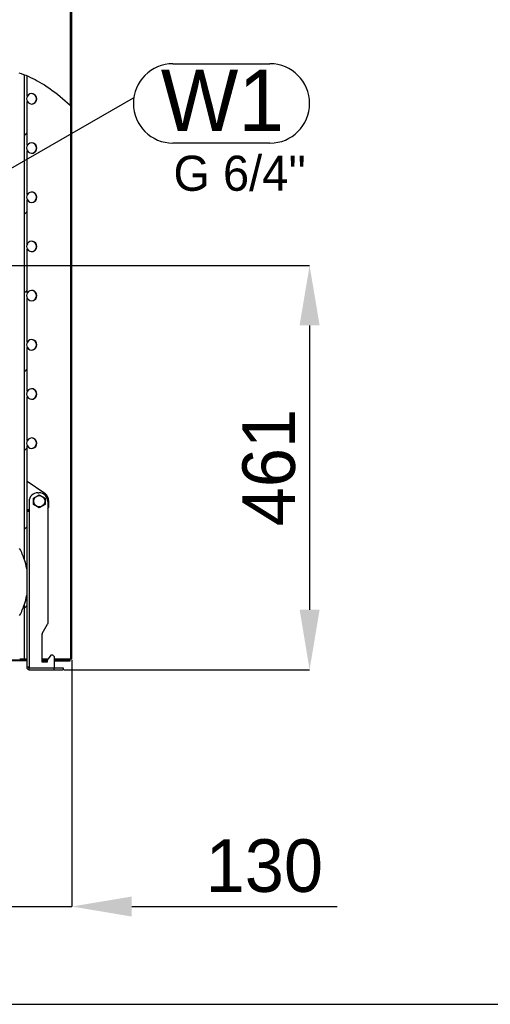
# Model space of a CAD drawing. Header units: millimetres. Extents: x 0 to 39025, y 0 to 11880.
# Tile 23 of 40: x 26275 to 26811, y 3369 to 4491. Entities that reach past the tile are written whole.
import ezdxf

# ---------------------------------------------------------------- set-up
doc = ezdxf.new("R2010")
doc.units = ezdxf.units.MM
doc.header["$PDSIZE"] = -1
for name, color, linetype in [('ANOTACIJE', 7, 'Continuous'), ('DIMENZIJE', 4, 'Continuous'), ('FORMAT', 7, 'Continuous')]:
    doc.layers.add(name, color=color, linetype=linetype)
doc.styles.add('SLDTEXTSTYLE1', font='txt')
doc.styles.add('SLDTEXTSTYLE6', font='txt')
doc.dimstyles.new('SLDDIMSTYLE0', dxfattribs={"dimtxt": 3, "dimasz": 3.414889, "dimexe": 0, "dimexo": 0.0625, "dimgap": 0.75, "dimtad": 1, "dimdec": 0, "dimlfac": 20, "dimrnd": 1e-09, "dimzin": 12, "dimdsep": 46, "dimtxsty": 'SLDTEXTSTYLE6', "dimsah": 1, "dimcen": 0.09, "dimadec": 0, "dimazin": 3, "dimtfac": 1, "dimtdec": 0, "dimtofl": 0, "dimtmove": 0, "dimatfit": 3, "dimfxl": 1, "dimfrac": 2, "dimtolj": 1, "dimtzin": 12, "dimarcsym": 0})
doc.dimstyles.new('SLDDIMSTYLE1', dxfattribs={"dimtxt": 3, "dimasz": 3.414889, "dimexe": 0, "dimexo": 0.0625, "dimgap": 0.75, "dimtad": 1, "dimdec": 0, "dimlfac": 20, "dimrnd": 1e-09, "dimzin": 12, "dimdsep": 46, "dimtxsty": 'SLDTEXTSTYLE6', "dimsah": 1, "dimcen": 0.09, "dimadec": 0, "dimazin": 3, "dimtfac": 1, "dimtdec": 0, "dimtmove": 0, "dimatfit": 0, "dimfxl": 1, "dimfrac": 2, "dimtolj": 1, "dimtzin": 12, "dimarcsym": 0})
doc.dimstyles.new('SLDDIMSTYLE2', dxfattribs={"dimtxt": 0.18, "dimasz": 1.050735, "dimexe": 0, "dimexo": 0.0625, "dimgap": 0, "dimtad": 0, "dimtih": 1, "dimtoh": 1, "dimdec": 0, "dimrnd": 1e-09, "dimzin": 0, "dimdsep": 46, "dimtxsty": 'Standard', "dimblk1": 'DOT', "dimblk2": 'DOT', "dimsah": 1, "dimcen": 0.09, "dimadec": 0, "dimazin": 0, "dimtfac": 1.050735, "dimtdec": 0, "dimtofl": 0, "dimtmove": 0, "dimatfit": 3, "dimldrblk": 'DOT', "dimfxl": 1, "dimfrac": 2, "dimtolj": 1, "dimtzin": 0, "dimarcsym": 0})
pattern_1 = [(45, (21175.475, 3206.1), (-44.9013, 44.9013), [])]

# ---------------------------------------------------------------- blocks, each defined once
blk = doc.blocks.new('*D48')
at = {"layer": 'Defpoints', "color": 0, "transparency": 16777216}
for p in [(26226, 4211), (26324, 3750.2), (26605.1, 3750.2)]:
    blk.add_point(p, dxfattribs=at)
at = {"layer": 'DIMENZIJE', "color": 0, "lineweight": -2, "transparency": 16777216}
for p, q in [((26227.3, 4211), (26605.1, 4211)), ((26605.1, 4142.7), (26605.1, 3818.5)), ((26325.3, 3750.2), (26605.1, 3750.2))]:
    blk.add_line(p, q, dxfattribs=at)
at = {"layer": 'DIMENZIJE', "color": 0, "transparency": 16777216}
for points in [[(26593.7, 4142.7), (26616.5, 4142.7), (26605.1, 4211)], [(26593.7, 3818.5), (26616.5, 3818.5), (26605.1, 3750.2)]]:
    blk.add_solid(points, dxfattribs=at)
at = {"layer": 'DIMENZIJE', "color": 0, "transparency": 16777216, "insert": (26528.4, 3980.6), "char_height": 60, "attachment_point": 2, "rotation": 90, "style": 'SLDTEXTSTYLE6'}
blk.add_mtext('\\A1;461', dxfattribs=at)
blk = doc.blocks.new('*D50')
at = {"layer": 'Defpoints', "color": 0, "transparency": 16777216}
for p in [(26203.6, 4194.7), (26334, 3762.2), (26334, 3480.2)]:
    blk.add_point(p, dxfattribs=at)
at = {"layer": 'DIMENZIJE', "color": 0, "lineweight": -2, "transparency": 16777216}
for p, q in [((26203.6, 4193.5), (26203.6, 3480.2)), ((26334, 3761), (26334, 3480.2)), ((26135.3, 3480.2), (26067, 3480.2)), ((26203.6, 3480.2), (26334, 3480.2)), ((26402.3, 3480.2), (26636.4, 3480.2))]:
    blk.add_line(p, q, dxfattribs=at)
at = {"layer": 'DIMENZIJE', "color": 0, "transparency": 16777216}
for points in [[(26135.3, 3491.6), (26135.3, 3468.8), (26203.6, 3480.2)], [(26402.3, 3491.6), (26402.3, 3468.8), (26334, 3480.2)]]:
    blk.add_solid(points, dxfattribs=at)
at = {"layer": 'DIMENZIJE', "color": 0, "transparency": 16777216, "insert": (26553.5, 3556.9), "char_height": 60, "attachment_point": 2, "style": 'SLDTEXTSTYLE6'}
blk.add_mtext('\\A1;130', dxfattribs=at)
blk = doc.blocks.new('SW_NOTE_0_3')
at = {"layer": 'ANOTACIJE', "color": 0}
for p, q in [((2.261, 1.939), (7.789, 1.939)), ((7.789, -2.583), (2.261, -2.583))]:
    blk.add_line(p, q, dxfattribs=at)
for centre, start, end in [((2.261, -0.322), 90, 270), ((7.789, -0.322), 270, 90)]:
    blk.add_arc(centre, 2.261, start, end, dxfattribs=at)
at = {"layer": 'ANOTACIJE', "color": 0, "insert": (5.078, 1.601), "char_height": 3.5, "attachment_point": 2, "style": 'SLDTEXTSTYLE6'}
blk.add_mtext('W1', dxfattribs=at)
blk = doc.blocks.new('_Dot')
at = {"color": 0, "linetype": 'ByBlock', "lineweight": -2}
blk.add_line((-0.5, 0), (-1, 0), dxfattribs=at)
at = {"color": 0, "linetype": 'ByBlock', "const_width": 0.5}
blk.add_lwpolyline([(-0.25, 0, 1), (0.25, 0, 1)], format="xyb", close=True, dxfattribs=at)

msp = doc.modelspace()

# ---------------------------------------------------------------- hatches: boundary and pattern name
at = {"linetype": 'Continuous', "lineweight": 18}
h = msp.add_hatch(dxfattribs=at)
h.set_pattern_fill('ANSI31', scale=20, style=0)
h.set_pattern_definition(pattern_1)
edge = h.paths.add_edge_path(flags=0)
edge.add_spline(control_points=[(26332.3, 4393.4), (26317, 4408), (26299.4, 4420.8), (26280, 4428.5)], knot_values=[0, 0, 0, 0, 0.065224, 0.065224, 0.065224, 0.065224], weights=[1, 1, 1, 1], degree=3, periodic=0)
edge.add_spline(control_points=[(26280, 4428.5), (26281.1, 4428), (26282.2, 4427.6), (26283.2, 4427.1)], knot_values=[0.091869, 0.091869, 0.091869, 0.091869, 0.093329, 0.093329, 0.093329, 0.093329], weights=[1, 1, 1, 1], degree=3, periodic=0)
edge.add_spline(control_points=[(26283.2, 4427.1), (26301.5, 4419.3), (26318, 4407), (26332.6, 4393.1)], knot_values=[0, 0, 0, 0, 0.062077, 0.062077, 0.062077, 0.062077], weights=[1, 1, 1, 1], degree=3, periodic=0)
edge.add_spline(control_points=[(26332.6, 4393.1), (26332.9, 4392.9), (26333.1, 4392.7), (26333.3, 4392.5), (26333.4, 4392.4), (26333.6, 4392.2), (26333.7, 4392.1), (26333.8, 4392), (26333.9, 4391.9), (26333.9, 4391.9), (26334, 4391.8), (26334, 4391.8), (26334, 4391.8), (26334, 4391.8), (26334, 4391.8), (26334, 4391.8), (26333.9, 4391.9), (26333.9, 4391.9), (26333.8, 4392), (26333.7, 4392.1), (26333.6, 4392.2), (26333.5, 4392.3), (26333.3, 4392.5), (26333.1, 4392.7), (26332.9, 4392.9), (26332.6, 4393.1), (26332.3, 4393.4), (26332, 4393.7)], knot_values=[0, 0, 0, 0, 0.000952, 0.000952, 0.000952, 0.001733, 0.001733, 0.001733, 0.002241, 0.002241, 0.002241, 0.002728, 0.002728, 0.002728, 0.003274, 0.003274, 0.003274, 0.003815, 0.003815, 0.003815, 0.00449, 0.00449, 0.00449, 0.005402, 0.005402, 0.005402, 0.006646, 0.006646, 0.006646, 0.006646], weights=[1, 1, 1, 1, 1, 1, 1, 1, 1, 1, 1, 1, 1, 1, 1, 1, 1, 1, 1, 1, 1, 1, 1, 1, 1, 1, 1, 1], degree=3, periodic=0)
edge.add_spline(control_points=[(26332, 4393.7), (26307.3, 4417), (26220.5, 4468), (26097.9, 4348.5), (25935.5, 4434.8), (25842, 4228.8), (25764.8, 4046.8), (25900, 3906.5), (25852.3, 3806.6), (25837.6, 3762.2)], knot_values=[0.883441, 0.883441, 0.883441, 0.883441, 0.921281, 1, 1.037283, 1.1068, 1.209727, 1.259596, 1.311444, 1.311444, 1.311444, 1.311444], weights=[1, 1, 1, 1, 1, 1, 1, 1, 1, 1], degree=3, periodic=0)
edge.add_spline(control_points=[(25837.6, 3762.2), (25837.6, 3762), (25837.5, 3761.8), (25837.5, 3761.7), (25837.4, 3761.5), (25837.3, 3761.3), (25837.3, 3761.1), (25837.2, 3760.9), (25837.2, 3760.7), (25837.1, 3760.6), (25837.1, 3760.5), (25837, 3760.4), (25837, 3760.3), (25837, 3760.2), (25837, 3760.2), (25837, 3760.2)], knot_values=[0, 0, 0, 0, 0.000566, 0.000566, 0.000566, 0.00126, 0.00126, 0.00126, 0.001923, 0.001923, 0.001923, 0.002572, 0.002572, 0.002572, 0.003223, 0.003223, 0.003223, 0.003223], weights=[1, 1, 1, 1, 1, 1, 1, 1, 1, 1, 1, 1, 1, 1, 1, 1], degree=3, periodic=0)
edge.add_spline(control_points=[(25837, 3760.2), (25837.1, 3760.5), (25837.2, 3760.9), (25837.3, 3761.2)], knot_values=[0.687776, 0.687776, 0.687776, 0.687776, 0.688166, 0.688166, 0.688166, 0.688166], weights=[1, 1, 1, 1], degree=3, periodic=0)
edge.add_spline(control_points=[(25837.3, 3761.2), (25837.3, 3761.2), (25837.3, 3761.2), (25837.3, 3761.3), (25837.3, 3761.3), (25837.4, 3761.3), (25837.4, 3761.4), (25837.4, 3761.5), (25837.4, 3761.5), (25837.5, 3761.6), (25837.5, 3761.7), (25837.5, 3761.8), (25837.6, 3761.9), (25837.6, 3762), (25837.6, 3762.1), (25837.6, 3762.2)], knot_values=[0, 0, 0, 0, 0.000323, 0.000323, 0.000323, 0.000646, 0.000646, 0.000646, 0.000976, 0.000976, 0.000976, 0.001322, 0.001322, 0.001322, 0.001604, 0.001604, 0.001604, 0.001604], weights=[1, 1, 1, 1, 1, 1, 1, 1, 1, 1, 1, 1, 1, 1, 1, 1], degree=3, periodic=0)
edge.add_spline(control_points=[(25837.6, 3762.2), (25852.3, 3806.6), (25900, 3906.5), (25764.8, 4046.8), (25842, 4228.8), (25935.5, 4434.8), (26097.9, 4348.5), (26220.5, 4468), (26307.3, 4417), (26332, 4393.7)], knot_values=[0.688556, 0.688556, 0.688556, 0.688556, 0.740404, 0.790273, 0.8932, 0.962717, 1, 1.078719, 1.116559, 1.116559, 1.116559, 1.116559], weights=[1, 1, 1, 1, 1, 1, 1, 1, 1, 1], degree=3, periodic=0)
edge.add_spline(control_points=[(26332, 4393.7), (26332.2, 4393.6), (26332.3, 4393.4), (26332.5, 4393.3), (26332.6, 4393.2), (26332.7, 4393.1), (26332.7, 4393), (26332.8, 4393), (26332.9, 4392.9), (26332.9, 4392.9), (26333, 4392.8), (26333, 4392.8), (26333, 4392.8), (26333, 4392.8), (26333, 4392.8), (26333, 4392.8), (26333, 4392.8), (26333, 4392.8), (26333, 4392.8), (26332.9, 4392.8), (26332.9, 4392.9), (26332.9, 4392.9), (26332.8, 4393), (26332.7, 4393), (26332.6, 4393.1), (26332.5, 4393.2), (26332.4, 4393.3), (26332.3, 4393.4)], knot_values=[0, 0, 0, 0, 0.000617, 0.000617, 0.000617, 0.001068, 0.001068, 0.001068, 0.001404, 0.001404, 0.001404, 0.001674, 0.001674, 0.001674, 0.001946, 0.001946, 0.001946, 0.00219, 0.00219, 0.00219, 0.002444, 0.002444, 0.002444, 0.002832, 0.002832, 0.002832, 0.0033, 0.0033, 0.0033, 0.0033], weights=[1, 1, 1, 1, 1, 1, 1, 1, 1, 1, 1, 1, 1, 1, 1, 1, 1, 1, 1, 1, 1, 1, 1, 1, 1, 1, 1, 1], degree=3, periodic=0)
h = msp.add_hatch(dxfattribs=at)
h.set_pattern_fill('ANSI31', scale=20, style=0)
h.set_pattern_definition(pattern_1)
edge = h.paths.add_edge_path(flags=0)
edge.add_line((26283.2, 4404.2), (26283.2, 4427.1))
edge.add_spline(control_points=[(26283.2, 4427.1), (26282.2, 4427.6), (26281.1, 4428), (26280, 4428.5)], knot_values=[0.906671, 0.906671, 0.906671, 0.906671, 0.908131, 0.908131, 0.908131, 0.908131], weights=[1, 1, 1, 1], degree=3, periodic=0)
edge.add_line((26280, 4428.5), (26280, 3875.5))
edge.add_ellipse((26202.4, 3850.2), major_axis=(82, 0), ratio=0.951057, start_angle=9.7991, end_angle=18.9234, ccw=False)
edge.add_line((26283.2, 3863.5), (26283.2, 4005.3))
edge.add_ellipse((26288.6, 4008.4), major_axis=(6.31, 0), ratio=0.951057, start_angle=148.7713, end_angle=211.2287, ccw=False)
edge.add_line((26283.2, 4011.5), (26283.2, 4061.4))
edge.add_ellipse((26288.6, 4064.5), major_axis=(6.31, 0), ratio=0.951057, start_angle=148.7713, end_angle=211.2287, ccw=False)
edge.add_line((26283.2, 4067.6), (26283.2, 4117.5))
edge.add_ellipse((26288.6, 4120.6), major_axis=(6.31, 0), ratio=0.951057, start_angle=148.7713, end_angle=211.2287, ccw=False)
edge.add_line((26283.2, 4123.7), (26283.2, 4173.6))
edge.add_ellipse((26288.6, 4176.7), major_axis=(6.31, 0), ratio=0.951057, start_angle=148.7713, end_angle=211.2287, ccw=False)
edge.add_line((26283.2, 4179.8), (26283.2, 4229.7))
edge.add_ellipse((26288.6, 4232.8), major_axis=(6.31, 0), ratio=0.951057, start_angle=148.7713, end_angle=211.2287, ccw=False)
edge.add_line((26283.2, 4235.9), (26283.2, 4285.8))
edge.add_ellipse((26288.6, 4288.9), major_axis=(6.31, 0), ratio=0.951057, start_angle=148.7713, end_angle=211.2287, ccw=False)
edge.add_line((26283.2, 4292), (26283.2, 4341.8))
edge.add_ellipse((26288.6, 4345), major_axis=(6.31, 0), ratio=0.951057, start_angle=148.7713, end_angle=211.2287, ccw=False)
edge.add_line((26283.2, 4348.1), (26283.2, 4397.9))
edge.add_ellipse((26288.6, 4401), major_axis=(6.31, 0), ratio=0.951057, start_angle=148.7713, end_angle=211.2287, ccw=False)
h = msp.add_hatch(dxfattribs=at)
h.set_pattern_fill('ANSI31', scale=20, style=0)
h.set_pattern_definition(pattern_1)
edge = h.paths.add_edge_path(flags=0)
edge.add_line((26283.2, 3762.2), (26283.2, 3836.9))
edge.add_ellipse((26202.4, 3850.2), major_axis=(82, 0), ratio=0.951057, start_angle=341.0766, end_angle=350.2009, ccw=False)
edge.add_line((26280, 3824.9), (26280, 3762.2))
edge.add_line((26280, 3762.2), (26283.2, 3762.2))

# ---------------------------------------------------------------- linework, layer by layer
at = {"color": 7, "linetype": 'Continuous', "lineweight": 25}
for p, q in [((26334, 3762.2), (26334, 5320.9)), ((26332, 5320.5), (26332, 4393.7)), ((26280, 3875.5), (26280, 4428.5)), ((26283.2, 4404.2), (26283.2, 4427.1)), ((26283.2, 4348.1), (26283.2, 4397.9)), ((26283.2, 4292), (26283.2, 4341.8)), ((26283.2, 4235.9), (26283.2, 4285.8)), ((26283.2, 4179.8), (26283.2, 4229.7)), ((26283.2, 4123.7), (26283.2, 4173.6)), ((26283.2, 4067.6), (26283.2, 4117.5)), ((26283.2, 4011.5), (26283.2, 4061.4)), ((26283.2, 3863.5), (26283.2, 4005.3)), ((26283.2, 3965.2), (26303.2, 3951.3)), ((26295.3, 3952), (26296.5, 3952)), ((26285.3, 3942), (26285.3, 3752.5)), ((26290.4, 3945.9), (26296.9, 3949.7)), ((26290.4, 3938.4), (26290.4, 3945.9)), ((26296.9, 3949.7), (26303.4, 3945.9)), ((26303.4, 3945.9), (26303.4, 3938.4)), ((26306.5, 3942), (26306.5, 3802.7)), ((26307.5, 3943.1), (26307.5, 3935.3)), ((26285.3, 3932.3), (26283.2, 3932.3)), ((26283.2, 3931), (26285.3, 3931)), ((26296.9, 3934.6), (26290.4, 3938.4)), ((26303.4, 3938.4), (26296.9, 3934.6)), ((26306.5, 3934.3), (26307.5, 3935.3)), ((26282.5, 3867.2), (26282.5, 3833.2)), ((26283.2, 3762.2), (26283.2, 3836.9)), ((26280, 3762.2), (26280, 3824.9)), ((26300.1, 3791.4), (26306.3, 3802.2)), ((26300, 3758.9), (26300, 3790.9)), ((26282.5, 3761.2), (26120.5, 3761.2)), ((26283.2, 3762.2), (26274.5, 3762.2)), ((26282.5, 3762.2), (26282.5, 3753)), ((26306.9, 3762.2), (26300, 3762.2)), ((26300, 3761.2), (26306.2, 3761.2)), ((26310.2, 3766.9), (26306, 3760.9)), ((26306, 3760.9), (26306, 3758.9)), ((26312.2, 3766.9), (26310.2, 3766.9)), ((26314.2, 3764.9), (26312.2, 3766.9)), ((26314.2, 3752.5), (26314.2, 3764.9)), ((26334, 3762.2), (26314.2, 3762.2)), ((26314.2, 3761.2), (26332, 3761.2)), ((26332, 3760.2), (26332, 3762.2)), ((26282.5, 3760.2), (26120.5, 3760.2)), ((26285.3, 3753), (26282.5, 3753)), ((26285.3, 3752.5), (26314.2, 3752.5)), ((26285.3, 3750.2), (26285.3, 3752.2)), ((26285.3, 3752.2), (26324, 3752.2)), ((26285.3, 3750.2), (26324, 3750.2)), ((26300, 3760.2), (26306, 3760.2)), ((26306, 3758.9), (26300, 3758.9)), ((26314, 3750.2), (26314, 3752.2)), ((26314.2, 3760.2), (26332, 3760.2)), ((26324, 3752.2), (26324, 3750.2))]:
    msp.add_line(p, q, dxfattribs=at)
at = {"color": 8, "linetype": 'Continuous', "lineweight": 25}
msp.add_line((26332.6, 4393.1), (26332.6, 3762.2), dxfattribs=at)
at = {"color": 7, "linetype": 'Continuous', "lineweight": 25, "flags": 128}
for points in [[(26273.4, 4430.8), (26276.1, 4429.9), (26278.8, 4428.9), (26281.5, 4427.9), (26284.2, 4426.7), (26286.8, 4425.5), (26289.4, 4424.3), (26292, 4423), (26294.6, 4421.6), (26297.2, 4420.1), (26299.8, 4418.6), (26302.8, 4416.8), (26305.8, 4414.8), (26308.7, 4412.8), (26311.7, 4410.7), (26314.7, 4408.5), (26317.6, 4406.2), (26320.6, 4403.8), (26323.5, 4401.4), (26326.3, 4398.9), (26329.2, 4396.3), (26332, 4393.7)], [(26332, 4393.7), (26332.3, 4393.4), (26332.6, 4393.1), (26332.9, 4392.9), (26333.2, 4392.6), (26333.5, 4392.3), (26333.7, 4392.1), (26333.8, 4392), (26333.9, 4391.9), (26334, 4391.8), (26334, 4391.8), (26334, 4391.8)]]:
    msp.add_lwpolyline(points, dxfattribs=at)
at = {"color": 7, "linetype": 'Continuous', "lineweight": 25}
msp.add_circle((26296.9, 3942.2), 6.45, dxfattribs=at)
for centre, radius, start, end in [((26288.7, 4401), 6.26, 150.1923, 209.8077), ((26288.2, 4401.3), 5.68, 357.2064, 150.0421), ((26288.2, 4400.8), 5.68, 209.9579, 2.7936), ((26287.7, 4401.2), 5.86, 358.6052, 86.9722), ((26287.7, 4400.9), 5.87, 273.0697, 1.3529), ((26288.7, 4345), 6.26, 150.1923, 209.8077), ((26288.2, 4345.2), 5.68, 357.2064, 150.0421), ((26288.2, 4344.7), 5.68, 209.9579, 2.7936), ((26287.7, 4345.1), 5.86, 358.6052, 86.9722), ((26287.7, 4344.8), 5.87, 273.0697, 1.3529), ((26288.7, 4288.9), 6.26, 150.1923, 209.8077), ((26288.2, 4289.1), 5.68, 357.2064, 150.0421), ((26288.2, 4288.6), 5.68, 209.9579, 2.7936), ((26287.7, 4289), 5.86, 358.6052, 86.9722), ((26287.7, 4288.7), 5.87, 273.0697, 1.3529), ((26288.7, 4232.8), 6.26, 150.1923, 209.8077), ((26288.2, 4233.1), 5.68, 357.2064, 150.0421), ((26288.2, 4232.5), 5.68, 209.9579, 2.7936), ((26287.7, 4232.9), 5.86, 358.6052, 86.9722), ((26287.7, 4232.6), 5.87, 273.0697, 1.3529), ((26288.7, 4176.7), 6.26, 150.1923, 209.8077), ((26288.2, 4177), 5.68, 357.2064, 150.0421), ((26288.2, 4176.4), 5.68, 209.9579, 2.7936), ((26287.7, 4176.8), 5.86, 358.6052, 86.9722), ((26287.7, 4176.5), 5.87, 273.0697, 1.3529), ((26288.7, 4120.6), 6.26, 150.1923, 209.8077), ((26288.2, 4120.9), 5.68, 357.2064, 150.0421), ((26288.2, 4120.3), 5.68, 209.9579, 2.7936), ((26287.7, 4120.7), 5.86, 358.6052, 86.9722), ((26287.7, 4120.5), 5.87, 273.0697, 1.3529), ((26288.7, 4064.5), 6.26, 150.1923, 209.8077), ((26288.2, 4064.8), 5.68, 357.2064, 150.0421), ((26288.2, 4064.2), 5.68, 209.9579, 2.7936), ((26287.7, 4064.7), 5.86, 358.6052, 86.9722), ((26287.7, 4064.4), 5.87, 273.0697, 1.3529), ((26288.7, 4008.4), 6.26, 150.1923, 209.8077), ((26288.2, 4008.7), 5.68, 357.2064, 150.0421), ((26288.2, 4008.1), 5.68, 209.9579, 2.7936), ((26287.7, 4008.6), 5.86, 358.6052, 86.9722), ((26287.7, 4008.3), 5.87, 273.0697, 1.3529), ((26295.3, 3942), 10, 90, 180), ((26296.5, 3942), 10, 0, 90), ((26297.5, 3943.1), 10, 0, 55.1114), ((26281.7, 3931), 2.8, 0, 27.664), ((26302.5, 3937.3), 5, 323.1301, 0), ((26203.9, 3850.7), 80, 18.0428, 28.1034), ((26202.8, 3850.3), 81.2, 11.172, 18.0533), ((26202.8, 3850.1), 81.2, 341.9467, 348.828), ((26203.9, 3849.7), 80, 331.8966, 341.9572), ((26305.5, 3802.7), 1, 330, 360), ((26301, 3790.9), 1, 150, 180), ((26285.3, 3753), 2.8, 180, 270), ((26285.3, 3753), 0.8, 180, 270)]:
    msp.add_arc(centre, radius, start, end, dxfattribs=at)
for centre, major_axis, start_param, end_param in [((26288.6, 4401), (6.31, 0), 2.59655, 3.686636), ((26288.6, 4345), (6.31, 0), 2.59655, 3.686636), ((26288.6, 4288.9), (6.31, 0), 2.59655, 3.686636), ((26288.6, 4232.8), (6.31, 0), 2.59655, 3.686636), ((26288.6, 4176.7), (6.31, 0), 2.59655, 3.686636), ((26288.6, 4120.6), (6.31, 0), 2.59655, 3.686636), ((26288.6, 4064.5), (6.31, 0), 2.59655, 3.686636), ((26288.6, 4008.4), (6.31, 0), 2.59655, 3.686636), ((26202.4, 3850.2), (82, 0), 0.171027, 0.330276), ((26202.4, 3850.2), (82, 0), 5.95291, 6.112158)]:
    msp.add_ellipse(centre, major_axis=major_axis, ratio=0.951057, start_param=start_param, end_param=end_param, dxfattribs=at)
at = {"layer": 'FORMAT', "ltscale": 27}
msp.add_line((18983.8, 3368.8), (28096, 3368.8), dxfattribs=at)

# ---------------------------------------------------------------- block references
at = {"layer": 'ANOTACIJE', "xscale": 20, "yscale": 20, "zscale": 20}
msp.add_blockref('SW_NOTE_0_3', (26404.1, 4402.2), dxfattribs=at)

# ---------------------------------------------------------------- texts
at = {"layer": 'ANOTACIJE', "color": 7, "insert": (26449.9, 4336.2), "char_height": 40, "attachment_point": 1, "style": 'SLDTEXTSTYLE1'}
msp.add_mtext("G 6/4''", dxfattribs=at)

# ---------------------------------------------------------------- dimensions: what is measured, and where the dimension line sits
at = {"layer": 'DIMENZIJE'}
dim = msp.add_linear_dim(base=(26605.1, 3750.2), p1=(26226, 4211), p2=(26324, 3750.2), angle=90, dimstyle='SLDDIMSTYLE0', override={"dimscale": 20, "dimlfac": 1}, dxfattribs=at)
dim.commit()
dim.dimension.update_dxf_attribs({"geometry": '*D48', "text_midpoint": (26605.1, 3980.6), "dimtype": 160})
dim = msp.add_linear_dim(base=(26334, 3480.2), p1=(26203.6, 4194.7), p2=(26334, 3762.2), dimstyle='SLDDIMSTYLE1', override={"dimscale": 20, "dimlfac": 1}, dxfattribs=at)
dim.commit()
dim.dimension.update_dxf_attribs({"geometry": '*D50', "text_midpoint": (26553.5, 3480.2), "dimtype": 160})

# ---------------------------------------------------------------- leaders
at = {"layer": 'ANOTACIJE'}
msp.add_leader([(26201.6, 4285.7), (26404.1, 4402.2)], dimstyle='SLDDIMSTYLE2', dxfattribs=at)

doc.saveas('drawing.dxf')
